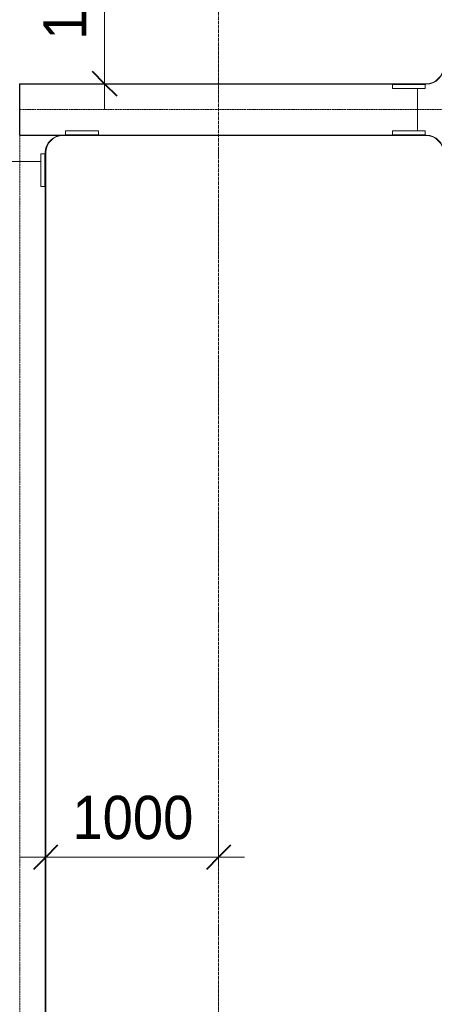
# Model space of a CAD drawing. Header units: millimetres. Extents: x 5617 to 137993, y -10603 to 156644.
# Tile 11 of 79: x 92326 to 94724, y 8879 to 14570. Entities that reach past the tile are written whole.
import ezdxf

# ---------------------------------------------------------------- set-up
doc = ezdxf.new("R2010")
doc.units = ezdxf.units.MM
doc.linetypes.add('Линия сетки', pattern=[25, 20, -2.5, 0, -2.5])
doc.linetypes.add('Осевая', pattern=[14, 10, -2, 0, -2])
for name, color, linetype, lineweight in [('Кабельные лотки', 7, 'Continuous', 18), ('Осевая линия', 7, 'Осевая', 18), ('Оси', 7, 'Continuous', 9), ('Размеры', 7, 'Continuous', 9), ('Размеры-100', 7, 'Continuous', 9), ('Соединительные детали кабельных лотков', 7, 'Continuous', 18)]:
    doc.layers.add(name, color=color, linetype=linetype, lineweight=lineweight)
doc.styles.add('Arial', font='arial.ttf', dxfattribs={"width": 0.9, "height": 250})
doc.dimstyles.new('Основной_2_5_мм', dxfattribs={"dimscale": 304.8, "dimtxt": 255.06485, "dimasz": 0.463911, "dimexe": 0.492126, "dimexo": 0.492126, "dimgap": 0.098425, "dimtad": 1, "dimdec": 0, "dimdsep": 46, "dimtxsty": 'Arial', "dimblk1": 'OBLIQUE', "dimblk2": 'OBLIQUE', "dimsah": 1, "dimcen": 0.09, "dimdle": 0.492126, "dimazin": 2, "dimtfac": 1, "dimtdec": 4, "dimtix": 1, "dimtmove": 0, "dimatfit": 3, "dimfxl": 1, "dimtvp": 1, "dimtolj": 1, "dimtzin": 0, "dimlwd": 20, "dimlwe": 20, "dimarcsym": 2})

# ---------------------------------------------------------------- blocks, each defined once
blk = doc.blocks.new('OSTEC_CT - ЛН_ ЛП - ОГП - Тройник - ZS - Цинкование по методу Сендзимира-1209897-МКСС_LB01_-7_650__Кабельные конструкции_Лотки_3')
at = {"layer": 'Осевая линия'}
blk.add_line((0, -300), (0, 0), dxfattribs=at)
at = {"layer": 'Соединительные детали кабельных лотков', "color": 96, "true_color": 0x008000}
for p, q in [((-1, 147.5), (-1, 150)), ((-1, 150), (1, 150)), ((-1, 150), (1, 150)), ((-1, -147.5), (-1, 147.5)), ((1, 147.5), (-1, 147.5)), ((-1, 147.5), (1, 147.5)), ((1, 150), (1, 147.5)), ((1, 147.5), (1, -147.5)), ((-250, -147.5), (-300, -147.5)), ((-300, -147.5), (-300, -150)), ((-300, -150), (-250, -150)), ((-1, -150), (1, -150)), ((300, -147.5), (250, -147.5)), ((250, -150), (300, -150)), ((300, -150), (300, -147.5)), ((-150, -250), (-150, -300)), ((-147.5, -300), (-147.5, -250)), ((147.5, -250), (147.5, -300)), ((150, -300), (150, -250)), ((-150, -300), (-147.5, -300)), ((147.5, -300), (150, -300))]:
    blk.add_line(p, q, dxfattribs=at)
for centre, radius, start, end in [((-250, -250), 102.5, 360, 90), ((-250, -250), 100, 0, 90), ((250, -250), 102.5, 90, 180), ((250, -250), 100, 90, 180)]:
    blk.add_arc(centre, radius, start, end, dxfattribs=at)
blk = doc.blocks.new('OSTEC_U - ЛН_ ЛП - СЛУМ - OSTEC_U - ЛН_ ЛП - СЛУМ-1209925-МКСС_LB01_-7_650__Кабельные конструкции_Лотки_3')
at = {"layer": 'Соединительные детали кабельных лотков', "color": 96, "true_color": 0x008000}
for p, q in [((-95, -2.5), (-95, 0)), ((-95, -25), (-95, -2.5)), ((95, -2.5), (-95, -2.5)), ((95, -25), (-95, -25)), ((95, 0), (95, -2.5)), ((95, -2.5), (95, -25))]:
    blk.add_line(p, q, dxfattribs=at)
blk = doc.blocks.new('OSTEC_U - ЛН_ ЛП - СЛУМ - OSTEC_U - ЛН_ ЛП - СЛУМ-V36-МКСС_LB01_-7_650__Кабельные конструкции_Лотки_3')
at = {"layer": 'Соединительные детали кабельных лотков', "color": 96, "true_color": 0x008000}
for p, q in [((-95, 2.5), (-95, 25)), ((-95, 25), (95, 25)), ((-95, 0), (-95, 2.5)), ((-95, 2.5), (95, 2.5)), ((95, 25), (95, 2.5)), ((95, 2.5), (95, 0))]:
    blk.add_line(p, q, dxfattribs=at)
blk = doc.blocks.new('OSTEC_U - ЛН_ ЛП - СЛУМ - OSTEC_U - ЛН_ ЛП - СЛУМ-V37-МКСС_LB01_-7_650__Кабельные конструкции_Лотки_3')
at = {"layer": 'Соединительные детали кабельных лотков', "color": 96, "true_color": 0x008000}
for p, q in [((-95, 2.5), (-95, 25)), ((-95, 25), (95, 25)), ((-95, 0), (-95, 2.5)), ((-95, 2.5), (95, 2.5)), ((95, 25), (95, 2.5)), ((95, 2.5), (95, 0))]:
    blk.add_line(p, q, dxfattribs=at)
blk = doc.blocks.new('DIMBLOCK8-МКСС_LB01_-7_650__Кабельные конструкции_Лотки_3')
at = {"layer": 'Размеры-100', "lineweight": 20, "transparency": 16777216}
for p, q in [((92817.3, 14050.1), (92817.3, 15550)), ((92817.3, 15400), (92667.3, 15400)), ((92817.3, 15400), (92867.3, 15400)), ((92817.3, 14200.1), (92667.3, 14200.1)), ((92817.3, 14200.1), (92867.3, 14200.1))]:
    blk.add_line(p, q, dxfattribs=at)
at = {"layer": 'Размеры-100', "lineweight": 40, "transparency": 16777216}
for p, q in [((92817.3, 15400), (92746.6, 15470.7)), ((92817.3, 15400), (92888, 15329.3)), ((92817.3, 14200.1), (92746.6, 14270.8)), ((92817.3, 14200.1), (92888, 14129.4))]:
    blk.add_line(p, q, dxfattribs=at)
at = {"layer": 'Размеры-100', "color": 0, "lineweight": 20, "transparency": 16777216, "insert": (92462.7, 14454.7), "char_height": 250, "width": 828.765, "attachment_point": 1, "rotation": 90, "line_spacing_factor": 0.941778, "style": 'Arial'}
blk.add_mtext('1200', dxfattribs=at)
blk = doc.blocks.new('_Oblique')
at = {"color": 0, "linetype": 'ByBlock', "lineweight": -2}
blk.add_line((-0.5, -0.5), (0.5, 0.5), dxfattribs=at)
blk = doc.blocks.new('DIMBLOCK9-МКСС_LB01_-7_650__Кабельные конструкции_Лотки_3')
at = {"layer": 'Размеры-100', "lineweight": 20, "transparency": 16777216}
for p, q in [((92476.8, 9729.7), (92476.8, 9879.7)), ((93476.5, 9729.7), (93476.5, 9879.7)), ((92326.8, 9729.7), (93626.5, 9729.7)), ((92476.8, 9729.7), (92476.8, 9679.6)), ((93476.5, 9729.7), (93476.5, 9679.6))]:
    blk.add_line(p, q, dxfattribs=at)
at = {"layer": 'Размеры-100', "lineweight": 40, "transparency": 16777216}
for p, q in [((92476.8, 9729.7), (92547.5, 9800.4)), ((93476.5, 9729.7), (93547.2, 9800.4)), ((92476.8, 9729.7), (92406.1, 9659)), ((93476.5, 9729.7), (93405.8, 9659))]:
    blk.add_line(p, q, dxfattribs=at)
at = {"layer": 'Размеры-100', "color": 0, "lineweight": 20, "transparency": 16777216, "insert": (92631.4, 10084.2), "char_height": 250, "width": 828.765, "attachment_point": 1, "line_spacing_factor": 0.941778, "style": 'Arial'}
blk.add_mtext('1000', dxfattribs=at)

msp = doc.modelspace()

# ---------------------------------------------------------------- linework, layer by layer
at = {"layer": 'Кабельные лотки', "color": 96, "true_color": 0x008000}
for p, q in [((92327.8, 13900.1), (92327.8, 14200.1)), ((92327.8, 14200.1), (94626.5, 14200.1)), ((92327.8, 14197.6), (94626.5, 14197.6)), ((94626.5, 14200.1), (94626.5, 14197.6)), ((94626.5, 14172.6), (94626.5, 13927.6)), ((92327.8, 13902.7), (94626.5, 13902.7)), ((92327.8, 13900.1), (94626.5, 13900.1)), ((94626.5, 13902.7), (94626.5, 13900.1)), ((92204.3, 13750.1), (92449.3, 13750.1)), ((92474.3, 13750.1), (92476.8, 13750.1)), ((92474.3, 13750.1), (92474.3, -994.9)), ((92476.8, 13750.1), (92476.8, -994.9))]:
    msp.add_line(p, q, dxfattribs=at)
at = {"layer": 'Осевая линия'}
for p, q in [((92327.8, 14050.1), (94626.5, 14050.1)), ((92326.8, 13750.1), (92326.8, -994.9))]:
    msp.add_line(p, q, dxfattribs=at)
at = {"layer": 'Оси', "linetype": 'Линия сетки'}
msp.add_line((93476.5, -9728.2), (93476.5, 57523), dxfattribs=at)

# ---------------------------------------------------------------- block references
at = {"layer": 'Соединительные детали кабельных лотков', "rotation": 270}
msp.add_blockref('OSTEC_CT - ЛН_ ЛП - ОГП - Тройник - ZS - Цинкование по методу Сендзимира-1209897-МКСС_LB01_-7_650__Кабельные конструкции_Лотки_3', (94926.5, 14050.1), dxfattribs=at)
at = {"layer": 'Соединительные детали кабельных лотков'}
msp.add_blockref('OSTEC_CT - ЛН_ ЛП - ОГП - Тройник - ZS - Цинкование по методу Сендзимира-1209897-МКСС_LB01_-7_650__Кабельные конструкции_Лотки_3', (92326.8, 14050.1), dxfattribs=at)
at = {"layer": 'Соединительные детали кабельных лотков', "color": 96, "true_color": 0x008000}
for name, p, rotation in [('OSTEC_U - ЛН_ ЛП - СЛУМ - OSTEC_U - ЛН_ ЛП - СЛУМ-V37-МКСС_LB01_-7_650__Кабельные конструкции_Лотки_3', (94576.5, 14197.6), 180), ('OSTEC_U - ЛН_ ЛП - СЛУМ - OSTEC_U - ЛН_ ЛП - СЛУМ-1209925-МКСС_LB01_-7_650__Кабельные конструкции_Лотки_3', (92686.8, 13902.6), 180), ('OSTEC_U - ЛН_ ЛП - СЛУМ - OSTEC_U - ЛН_ ЛП - СЛУМ-V36-МКСС_LB01_-7_650__Кабельные конструкции_Лотки_3', (92474.3, 13700.1), 89.99999999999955)]:
    msp.add_blockref(name, p, dxfattribs=dict(at, rotation=rotation))
msp.add_blockref('OSTEC_U - ЛН_ ЛП - СЛУМ - OSTEC_U - ЛН_ ЛП - СЛУМ-V36-МКСС_LB01_-7_650__Кабельные конструкции_Лотки_3', (94576.5, 13902.6), dxfattribs=at)

# ---------------------------------------------------------------- dimensions: what is measured, and where the dimension line sits
at = {"layer": 'Размеры', "lineweight": 20}
dim = msp.add_linear_dim(base=(92817.3, 15400), p1=(92717.3, 14200.1), p2=(92717.3, 15400), angle=90, dimstyle='Основной_2_5_мм', override={"dimpost": '<>', "dimfxl": 1199.88514}, dxfattribs=at)
dim.commit()
dim.dimension.update_dxf_attribs({"geometry": 'DIMBLOCK8-МКСС_LB01_-7_650__Кабельные конструкции_Лотки_3', "text_midpoint": (92659.6, 14800.1)})
dim = msp.add_linear_dim(base=(93476.5, 9729.7), p1=(92476.8, 9829.6), p2=(93476.5, 9829.6), dimstyle='Основной_2_5_мм', override={"dimpost": '<>', "dimfxl": 999.681284}, dxfattribs=at)
dim.commit()
dim.dimension.update_dxf_attribs({"geometry": 'DIMBLOCK9-МКСС_LB01_-7_650__Кабельные конструкции_Лотки_3', "text_midpoint": (92976.7, 9887.3)})

doc.saveas('drawing.dxf')
